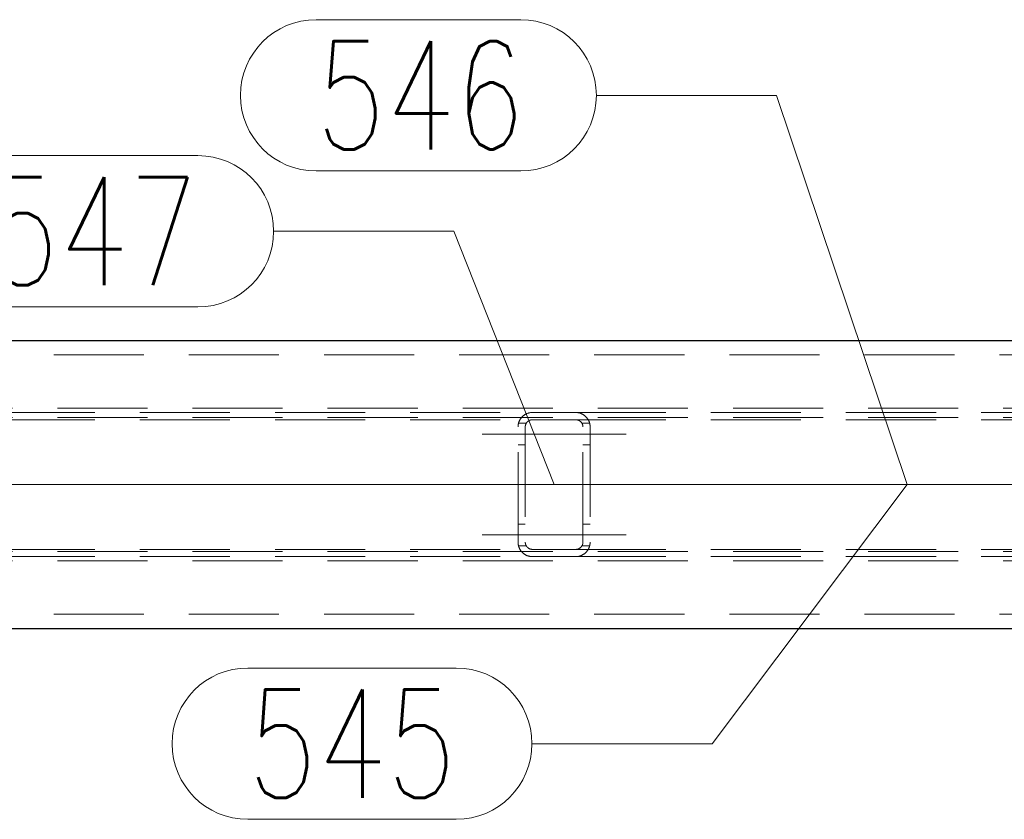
# Model space of a CAD drawing. Header units: millimetres. Extents: x -853 to -247, y 10927 to 11422.
# Tile 8 of 59: x -727 to -700, y 10963 to 10986. Entities that reach past the tile are written whole.
import ezdxf

# ---------------------------------------------------------------- set-up
doc = ezdxf.new("R2010")
doc.units = ezdxf.units.MM
doc.header["$LTSCALE"] = 10
doc.linetypes.add('HIDDEN', pattern=[0.375, 0.25, -0.125])
doc.linetypes.add('MITTE', pattern=[2, 1.25, -0.25, 0.25, -0.25])
for name, color, linetype, lineweight in [('PS_Hidden', 2, 'HIDDEN', 9), ('PS_Mid', 5, 'MITTE', 15), ('PS_Pos', 1, 'Continuous', 15), ('PS_Shape', 161, 'Continuous', 30), ('PS_SOLID', 7, 'Continuous', 30)]:
    doc.layers.add(name, color=color, linetype=linetype, lineweight=lineweight)
doc.styles.add('simplex', font='simplex.shx', dxfattribs={"width": 0.75})

# ---------------------------------------------------------------- blocks, each defined once
blk = doc.blocks.new('*X234')
at = {"layer": 'PS_Hidden', "color": 2, "linetype": 'HIDDEN'}
for p, q in [((-779.036, 10976.303), (-606.305, 10976.303)), ((-771.436, 10974.823), (-634.272, 10974.823)), ((-731.646, 10974.703), (-713.251, 10974.703)), ((-713.281, 10974.702), (-713.266, 10974.703)), ((-713.266, 10974.703), (-713.251, 10974.703)), ((-713.251, 10974.703), (-712.051, 10974.703)), ((-713.251, 10974.703), (-713.251, 10974.703)), ((-712.051, 10974.703), (-712.037, 10974.703)), ((-712.051, 10974.703), (-693.657, 10974.703)), ((-712.037, 10974.703), (-712.022, 10974.702)), ((-771.436, 10974.563), (-634.272, 10974.563)), ((-731.646, 10974.503), (-713.251, 10974.503)), ((-713.632, 10974.425), (-713.629, 10974.434)), ((-713.629, 10974.434), (-713.626, 10974.443)), ((-713.626, 10974.443), (-713.623, 10974.451)), ((-713.623, 10974.451), (-713.619, 10974.46)), ((-713.619, 10974.46), (-713.615, 10974.469)), ((-713.615, 10974.469), (-713.612, 10974.477)), ((-713.612, 10974.477), (-713.607, 10974.485)), ((-713.607, 10974.485), (-713.603, 10974.493)), ((-713.603, 10974.493), (-713.599, 10974.501)), ((-713.599, 10974.501), (-713.594, 10974.509)), ((-713.594, 10974.509), (-713.589, 10974.517)), ((-713.589, 10974.517), (-713.584, 10974.525)), ((-713.584, 10974.525), (-713.579, 10974.532)), ((-713.579, 10974.532), (-713.574, 10974.539)), ((-713.574, 10974.539), (-713.569, 10974.546)), ((-713.569, 10974.546), (-713.563, 10974.553)), ((-713.563, 10974.553), (-713.558, 10974.56)), ((-713.558, 10974.56), (-713.552, 10974.567)), ((-713.552, 10974.567), (-713.546, 10974.573)), ((-713.546, 10974.573), (-713.54, 10974.58)), ((-713.54, 10974.58), (-713.534, 10974.586)), ((-713.534, 10974.586), (-713.528, 10974.592)), ((-713.528, 10974.592), (-713.522, 10974.598)), ((-713.522, 10974.598), (-713.515, 10974.604)), ((-713.515, 10974.604), (-713.508, 10974.61)), ((-713.508, 10974.61), (-713.501, 10974.616)), ((-713.501, 10974.616), (-713.493, 10974.622)), ((-713.493, 10974.622), (-713.485, 10974.627)), ((-713.485, 10974.627), (-713.477, 10974.633)), ((-713.477, 10974.633), (-713.469, 10974.639)), ((-713.469, 10974.639), (-713.46, 10974.644)), ((-713.46, 10974.644), (-713.452, 10974.649)), ((-713.452, 10974.649), (-713.443, 10974.654)), ((-713.443, 10974.654), (-713.433, 10974.659)), ((-713.433, 10974.659), (-713.424, 10974.664)), ((-713.424, 10974.664), (-713.414, 10974.668)), ((-713.414, 10974.668), (-713.404, 10974.673)), ((-713.405, 10974.431), (-713.408, 10974.427)), ((-713.402, 10974.434), (-713.405, 10974.431)), ((-713.404, 10974.673), (-713.394, 10974.677)), ((-713.399, 10974.438), (-713.402, 10974.434)), ((-713.396, 10974.441), (-713.399, 10974.438)), ((-713.393, 10974.444), (-713.396, 10974.441)), ((-713.394, 10974.677), (-713.383, 10974.681)), ((-713.389, 10974.448), (-713.393, 10974.444)), ((-713.386, 10974.451), (-713.389, 10974.448)), ((-713.382, 10974.454), (-713.386, 10974.451)), ((-713.383, 10974.681), (-713.373, 10974.684)), ((-713.378, 10974.457), (-713.382, 10974.454)), ((-713.374, 10974.461), (-713.378, 10974.457)), ((-713.37, 10974.464), (-713.374, 10974.461)), ((-713.373, 10974.684), (-713.361, 10974.688)), ((-713.366, 10974.467), (-713.37, 10974.464)), ((-713.361, 10974.47), (-713.366, 10974.467)), ((-713.361, 10974.688), (-713.349, 10974.691)), ((-713.357, 10974.473), (-713.361, 10974.47)), ((-713.352, 10974.476), (-713.357, 10974.473)), ((-713.347, 10974.478), (-713.352, 10974.476)), ((-713.349, 10974.691), (-713.337, 10974.694)), ((-713.342, 10974.481), (-713.347, 10974.478)), ((-713.337, 10974.484), (-713.342, 10974.481)), ((-713.337, 10974.694), (-713.323, 10974.697)), ((-713.332, 10974.486), (-713.337, 10974.484)), ((-713.327, 10974.488), (-713.332, 10974.486)), ((-713.321, 10974.49), (-713.327, 10974.488)), ((-713.323, 10974.697), (-713.309, 10974.699)), ((-713.316, 10974.492), (-713.321, 10974.49)), ((-713.31, 10974.494), (-713.316, 10974.492)), ((-713.304, 10974.496), (-713.31, 10974.494)), ((-713.309, 10974.699), (-713.295, 10974.701)), ((-713.298, 10974.498), (-713.304, 10974.496)), ((-713.291, 10974.499), (-713.298, 10974.498)), ((-713.295, 10974.701), (-713.281, 10974.702)), ((-713.285, 10974.5), (-713.291, 10974.499)), ((-713.278, 10974.501), (-713.285, 10974.5)), ((-713.271, 10974.502), (-713.278, 10974.501)), ((-713.265, 10974.503), (-713.271, 10974.502)), ((-713.258, 10974.503), (-713.265, 10974.503)), ((-713.251, 10974.503), (-713.258, 10974.503)), ((-712.051, 10974.503), (-713.251, 10974.503)), ((-712.045, 10974.503), (-712.051, 10974.503)), ((-712.051, 10974.503), (-712.051, 10974.503)), ((-712.051, 10974.503), (-693.657, 10974.503)), ((-712.038, 10974.503), (-712.045, 10974.503)), ((-712.031, 10974.502), (-712.038, 10974.503)), ((-712.025, 10974.501), (-712.031, 10974.502)), ((-712.018, 10974.5), (-712.025, 10974.501)), ((-712.022, 10974.702), (-712.008, 10974.701)), ((-712.011, 10974.499), (-712.018, 10974.5)), ((-712.005, 10974.498), (-712.011, 10974.499)), ((-712.008, 10974.701), (-711.993, 10974.699)), ((-711.998, 10974.496), (-712.005, 10974.498)), ((-711.992, 10974.494), (-711.998, 10974.496)), ((-711.993, 10974.699), (-711.979, 10974.697)), ((-711.987, 10974.492), (-711.992, 10974.494)), ((-711.981, 10974.49), (-711.987, 10974.492)), ((-711.976, 10974.488), (-711.981, 10974.49)), ((-711.979, 10974.697), (-711.966, 10974.694)), ((-711.971, 10974.486), (-711.976, 10974.488)), ((-711.965, 10974.484), (-711.971, 10974.486)), ((-711.966, 10974.694), (-711.953, 10974.691)), ((-711.96, 10974.481), (-711.965, 10974.484)), ((-711.955, 10974.478), (-711.96, 10974.481)), ((-711.951, 10974.476), (-711.955, 10974.478)), ((-711.953, 10974.691), (-711.941, 10974.688)), ((-711.946, 10974.473), (-711.951, 10974.476)), ((-711.941, 10974.47), (-711.946, 10974.473)), ((-711.941, 10974.688), (-711.93, 10974.684)), ((-711.937, 10974.467), (-711.941, 10974.47)), ((-711.932, 10974.464), (-711.937, 10974.467)), ((-711.928, 10974.461), (-711.932, 10974.464)), ((-711.93, 10974.684), (-711.919, 10974.681)), ((-711.924, 10974.457), (-711.928, 10974.461)), ((-711.92, 10974.454), (-711.924, 10974.457)), ((-711.917, 10974.451), (-711.92, 10974.454)), ((-711.919, 10974.681), (-711.909, 10974.677)), ((-711.913, 10974.448), (-711.917, 10974.451)), ((-711.91, 10974.444), (-711.913, 10974.448)), ((-711.907, 10974.441), (-711.91, 10974.444)), ((-711.909, 10974.677), (-711.899, 10974.673)), ((-711.904, 10974.438), (-711.907, 10974.441)), ((-711.901, 10974.434), (-711.904, 10974.438)), ((-711.898, 10974.431), (-711.901, 10974.434)), ((-711.899, 10974.673), (-711.889, 10974.668)), ((-711.895, 10974.427), (-711.898, 10974.431)), ((-711.889, 10974.668), (-711.879, 10974.664)), ((-711.879, 10974.664), (-711.869, 10974.659)), ((-711.869, 10974.659), (-711.86, 10974.654)), ((-711.86, 10974.654), (-711.851, 10974.649)), ((-711.851, 10974.649), (-711.842, 10974.644)), ((-711.842, 10974.644), (-711.834, 10974.639)), ((-711.834, 10974.639), (-711.825, 10974.633)), ((-711.825, 10974.633), (-711.817, 10974.627)), ((-711.817, 10974.627), (-711.81, 10974.622)), ((-711.81, 10974.622), (-711.802, 10974.616)), ((-711.802, 10974.616), (-711.795, 10974.61)), ((-711.795, 10974.61), (-711.788, 10974.604)), ((-711.788, 10974.604), (-711.781, 10974.598)), ((-711.781, 10974.598), (-711.775, 10974.592)), ((-711.775, 10974.592), (-711.768, 10974.586)), ((-711.768, 10974.586), (-711.762, 10974.58)), ((-711.762, 10974.58), (-711.757, 10974.573)), ((-711.757, 10974.573), (-711.751, 10974.567)), ((-711.751, 10974.567), (-711.745, 10974.56)), ((-711.745, 10974.56), (-711.739, 10974.553)), ((-711.739, 10974.553), (-711.734, 10974.546)), ((-711.734, 10974.546), (-711.729, 10974.539)), ((-711.729, 10974.539), (-711.723, 10974.532)), ((-711.723, 10974.532), (-711.718, 10974.525)), ((-711.718, 10974.525), (-711.713, 10974.517)), ((-711.713, 10974.517), (-711.709, 10974.509)), ((-711.709, 10974.509), (-711.704, 10974.501)), ((-711.704, 10974.501), (-711.7, 10974.493)), ((-711.7, 10974.493), (-711.695, 10974.485)), ((-711.695, 10974.485), (-711.691, 10974.477)), ((-711.691, 10974.477), (-711.687, 10974.469)), ((-711.687, 10974.469), (-711.683, 10974.46)), ((-711.683, 10974.46), (-711.68, 10974.451)), ((-711.68, 10974.451), (-711.677, 10974.443)), ((-711.677, 10974.443), (-711.673, 10974.434)), ((-711.673, 10974.434), (-711.67, 10974.425)), ((-713.651, 10974.322), (-713.65, 10974.332)), ((-713.651, 10974.313), (-713.651, 10974.322)), ((-713.651, 10974.303), (-713.651, 10974.313)), ((-713.651, 10971.103), (-713.651, 10974.303)), ((-713.65, 10974.332), (-713.649, 10974.341)), ((-713.649, 10974.341), (-713.648, 10974.351)), ((-713.648, 10974.351), (-713.647, 10974.36)), ((-713.647, 10974.36), (-713.646, 10974.37)), ((-713.646, 10974.37), (-713.644, 10974.379)), ((-713.644, 10974.379), (-713.642, 10974.388)), ((-713.642, 10974.388), (-713.64, 10974.398)), ((-713.64, 10974.398), (-713.638, 10974.407)), ((-713.639, 10974.403), (-713.425, 10974.403)), ((-713.638, 10974.407), (-713.635, 10974.416)), ((-713.635, 10974.416), (-713.632, 10974.425)), ((-713.45, 10974.325), (-713.451, 10974.32)), ((-713.451, 10974.32), (-713.451, 10974.316)), ((-713.451, 10974.316), (-713.451, 10974.312)), ((-713.451, 10974.312), (-713.451, 10974.307)), ((-713.451, 10974.307), (-713.451, 10974.303)), ((-713.451, 10974.303), (-713.451, 10971.103)), ((-713.449, 10974.333), (-713.45, 10974.329)), ((-713.45, 10974.329), (-713.45, 10974.325)), ((-713.448, 10974.338), (-713.449, 10974.333)), ((-713.447, 10974.342), (-713.448, 10974.338)), ((-713.446, 10974.351), (-713.447, 10974.346)), ((-713.447, 10974.346), (-713.447, 10974.342)), ((-713.444, 10974.355), (-713.446, 10974.351)), ((-713.443, 10974.359), (-713.444, 10974.355)), ((-713.442, 10974.364), (-713.443, 10974.359)), ((-713.44, 10974.368), (-713.442, 10974.364)), ((-713.439, 10974.372), (-713.44, 10974.368)), ((-713.437, 10974.376), (-713.439, 10974.372)), ((-713.436, 10974.381), (-713.437, 10974.376)), ((-713.434, 10974.385), (-713.436, 10974.381)), ((-713.432, 10974.389), (-713.434, 10974.385)), ((-713.43, 10974.393), (-713.432, 10974.389)), ((-713.428, 10974.397), (-713.43, 10974.393)), ((-713.426, 10974.401), (-713.428, 10974.397)), ((-713.423, 10974.405), (-713.426, 10974.401)), ((-713.421, 10974.409), (-713.423, 10974.405)), ((-713.419, 10974.413), (-713.421, 10974.409)), ((-713.416, 10974.416), (-713.419, 10974.413)), ((-713.413, 10974.42), (-713.416, 10974.416)), ((-713.411, 10974.424), (-713.413, 10974.42)), ((-713.408, 10974.427), (-713.411, 10974.424)), ((-711.892, 10974.424), (-711.895, 10974.427)), ((-711.889, 10974.42), (-711.892, 10974.424)), ((-711.887, 10974.416), (-711.889, 10974.42)), ((-711.884, 10974.413), (-711.887, 10974.416)), ((-711.882, 10974.409), (-711.884, 10974.413)), ((-711.879, 10974.405), (-711.882, 10974.409)), ((-711.877, 10974.401), (-711.879, 10974.405)), ((-711.878, 10974.403), (-711.664, 10974.403)), ((-711.875, 10974.397), (-711.877, 10974.401)), ((-711.873, 10974.393), (-711.875, 10974.397)), ((-711.871, 10974.389), (-711.873, 10974.393)), ((-711.869, 10974.385), (-711.871, 10974.389)), ((-711.867, 10974.381), (-711.869, 10974.385)), ((-711.865, 10974.376), (-711.867, 10974.381)), ((-711.864, 10974.372), (-711.865, 10974.376)), ((-711.862, 10974.368), (-711.864, 10974.372)), ((-711.861, 10974.364), (-711.862, 10974.368)), ((-711.859, 10974.359), (-711.861, 10974.364)), ((-711.858, 10974.355), (-711.859, 10974.359)), ((-711.857, 10974.351), (-711.858, 10974.355)), ((-711.856, 10974.346), (-711.857, 10974.351)), ((-711.855, 10974.342), (-711.856, 10974.346)), ((-711.854, 10974.338), (-711.855, 10974.342)), ((-711.854, 10974.333), (-711.854, 10974.338)), ((-711.853, 10974.329), (-711.854, 10974.333)), ((-711.853, 10974.325), (-711.853, 10974.329)), ((-711.852, 10974.32), (-711.853, 10974.325)), ((-711.852, 10974.316), (-711.852, 10974.32)), ((-711.852, 10974.312), (-711.852, 10974.316)), ((-711.851, 10974.307), (-711.852, 10974.312)), ((-711.851, 10974.303), (-711.851, 10974.307)), ((-711.851, 10971.103), (-711.851, 10974.303)), ((-711.67, 10974.425), (-711.668, 10974.416)), ((-711.668, 10974.416), (-711.665, 10974.407)), ((-711.665, 10974.407), (-711.663, 10974.398)), ((-711.663, 10974.398), (-711.661, 10974.388)), ((-711.661, 10974.388), (-711.659, 10974.379)), ((-711.659, 10974.379), (-711.657, 10974.37)), ((-711.657, 10974.37), (-711.655, 10974.36)), ((-711.655, 10974.36), (-711.654, 10974.351)), ((-711.654, 10974.351), (-711.653, 10974.341)), ((-711.653, 10974.341), (-711.652, 10974.332)), ((-711.652, 10974.332), (-711.652, 10974.322)), ((-711.652, 10974.322), (-711.651, 10974.313)), ((-711.651, 10974.313), (-711.651, 10974.303)), ((-711.651, 10974.303), (-711.651, 10971.103)), ((-711.651, 10974.303), (-711.651, 10974.303)), ((-713.651, 10973.803), (-713.451, 10973.803)), ((-711.851, 10973.803), (-711.651, 10973.803)), ((-713.651, 10971.603), (-713.451, 10971.603)), ((-711.851, 10971.603), (-711.651, 10971.603)), ((-731.646, 10970.903), (-713.251, 10970.903)), ((-713.651, 10971.094), (-713.651, 10971.103)), ((-713.651, 10971.084), (-713.651, 10971.094)), ((-713.65, 10971.074), (-713.651, 10971.084)), ((-713.649, 10971.065), (-713.65, 10971.074)), ((-713.648, 10971.055), (-713.649, 10971.065)), ((-713.647, 10971.046), (-713.648, 10971.055)), ((-713.646, 10971.037), (-713.647, 10971.046)), ((-713.644, 10971.027), (-713.646, 10971.037)), ((-713.642, 10971.018), (-713.644, 10971.027)), ((-713.64, 10971.009), (-713.642, 10971.018)), ((-713.638, 10970.999), (-713.64, 10971.009)), ((-713.639, 10971.003), (-713.425, 10971.003)), ((-713.635, 10970.99), (-713.638, 10970.999)), ((-713.632, 10970.981), (-713.635, 10970.99)), ((-713.629, 10970.972), (-713.632, 10970.981)), ((-713.626, 10970.963), (-713.629, 10970.972)), ((-713.623, 10970.955), (-713.626, 10970.963)), ((-713.619, 10970.946), (-713.623, 10970.955)), ((-713.615, 10970.937), (-713.619, 10970.946)), ((-713.612, 10970.929), (-713.615, 10970.937)), ((-713.607, 10970.921), (-713.612, 10970.929)), ((-713.603, 10970.913), (-713.607, 10970.921)), ((-713.599, 10970.905), (-713.603, 10970.913)), ((-713.594, 10970.897), (-713.599, 10970.905)), ((-713.589, 10970.889), (-713.594, 10970.897)), ((-713.584, 10970.882), (-713.589, 10970.889)), ((-713.579, 10970.874), (-713.584, 10970.882)), ((-713.451, 10971.103), (-713.451, 10971.099)), ((-713.451, 10971.099), (-713.451, 10971.094)), ((-713.451, 10971.094), (-713.451, 10971.09)), ((-713.451, 10971.09), (-713.451, 10971.086)), ((-713.451, 10971.086), (-713.45, 10971.081)), ((-713.45, 10971.081), (-713.45, 10971.077)), ((-713.45, 10971.077), (-713.449, 10971.073)), ((-713.449, 10971.073), (-713.448, 10971.068)), ((-713.448, 10971.068), (-713.447, 10971.064)), ((-713.447, 10971.064), (-713.447, 10971.06)), ((-713.447, 10971.06), (-713.446, 10971.055)), ((-713.446, 10971.055), (-713.444, 10971.051)), ((-713.444, 10971.051), (-713.443, 10971.047)), ((-713.443, 10971.047), (-713.442, 10971.042)), ((-713.442, 10971.042), (-713.44, 10971.038)), ((-713.44, 10971.038), (-713.439, 10971.034)), ((-713.439, 10971.034), (-713.437, 10971.03)), ((-713.437, 10971.03), (-713.436, 10971.025)), ((-713.436, 10971.025), (-713.434, 10971.021)), ((-713.434, 10971.021), (-713.432, 10971.017)), ((-713.432, 10971.017), (-713.43, 10971.013)), ((-713.43, 10971.013), (-713.428, 10971.009)), ((-713.428, 10971.009), (-713.426, 10971.005)), ((-713.426, 10971.005), (-713.423, 10971.001)), ((-713.423, 10971.001), (-713.421, 10970.997)), ((-713.421, 10970.997), (-713.419, 10970.993)), ((-713.419, 10970.993), (-713.416, 10970.99)), ((-713.416, 10970.99), (-713.413, 10970.986)), ((-713.413, 10970.986), (-713.411, 10970.982)), ((-713.411, 10970.982), (-713.408, 10970.979)), ((-713.408, 10970.979), (-713.405, 10970.975)), ((-713.405, 10970.975), (-713.402, 10970.972)), ((-713.402, 10970.972), (-713.399, 10970.968)), ((-713.399, 10970.968), (-713.396, 10970.965)), ((-713.396, 10970.965), (-713.393, 10970.962)), ((-713.393, 10970.962), (-713.389, 10970.958)), ((-713.389, 10970.958), (-713.386, 10970.955)), ((-713.386, 10970.955), (-713.382, 10970.952)), ((-713.382, 10970.952), (-713.378, 10970.949)), ((-713.378, 10970.949), (-713.374, 10970.946)), ((-713.374, 10970.946), (-713.37, 10970.942)), ((-713.37, 10970.942), (-713.366, 10970.939)), ((-713.366, 10970.939), (-713.361, 10970.936)), ((-713.361, 10970.936), (-713.357, 10970.933)), ((-713.357, 10970.933), (-713.352, 10970.93)), ((-713.352, 10970.93), (-713.347, 10970.928)), ((-713.347, 10970.928), (-713.342, 10970.925)), ((-713.342, 10970.925), (-713.337, 10970.922)), ((-713.337, 10970.922), (-713.332, 10970.92)), ((-713.332, 10970.92), (-713.327, 10970.918)), ((-713.327, 10970.918), (-713.321, 10970.916)), ((-713.321, 10970.916), (-713.316, 10970.914)), ((-713.316, 10970.914), (-713.31, 10970.912)), ((-713.31, 10970.912), (-713.304, 10970.91)), ((-713.304, 10970.91), (-713.298, 10970.909)), ((-713.298, 10970.909), (-713.291, 10970.907)), ((-713.291, 10970.907), (-713.285, 10970.906)), ((-713.285, 10970.906), (-713.278, 10970.905)), ((-713.278, 10970.905), (-713.271, 10970.904)), ((-713.271, 10970.904), (-713.265, 10970.903)), ((-713.265, 10970.903), (-713.258, 10970.903)), ((-713.258, 10970.903), (-713.251, 10970.903)), ((-713.251, 10970.903), (-712.051, 10970.903)), ((-712.051, 10970.903), (-712.045, 10970.903)), ((-712.051, 10970.903), (-693.657, 10970.903)), ((-712.045, 10970.903), (-712.038, 10970.903)), ((-712.038, 10970.903), (-712.031, 10970.904)), ((-712.031, 10970.904), (-712.025, 10970.905)), ((-712.025, 10970.905), (-712.018, 10970.906)), ((-712.018, 10970.906), (-712.011, 10970.907)), ((-712.011, 10970.907), (-712.005, 10970.909)), ((-712.005, 10970.909), (-711.998, 10970.91)), ((-711.998, 10970.91), (-711.992, 10970.912)), ((-711.992, 10970.912), (-711.987, 10970.914)), ((-711.987, 10970.914), (-711.981, 10970.916)), ((-711.981, 10970.916), (-711.976, 10970.918)), ((-711.976, 10970.918), (-711.971, 10970.92)), ((-711.971, 10970.92), (-711.965, 10970.922)), ((-711.965, 10970.922), (-711.96, 10970.925)), ((-711.96, 10970.925), (-711.955, 10970.928)), ((-711.955, 10970.928), (-711.951, 10970.93)), ((-711.951, 10970.93), (-711.946, 10970.933)), ((-711.946, 10970.933), (-711.941, 10970.936)), ((-711.941, 10970.936), (-711.937, 10970.939)), ((-711.937, 10970.939), (-711.932, 10970.942)), ((-711.932, 10970.942), (-711.928, 10970.946)), ((-711.928, 10970.946), (-711.924, 10970.949)), ((-711.924, 10970.949), (-711.92, 10970.952)), ((-711.92, 10970.952), (-711.917, 10970.955)), ((-711.917, 10970.955), (-711.913, 10970.958)), ((-711.913, 10970.958), (-711.91, 10970.962)), ((-711.91, 10970.962), (-711.907, 10970.965)), ((-711.907, 10970.965), (-711.904, 10970.968)), ((-711.904, 10970.968), (-711.901, 10970.972)), ((-711.901, 10970.972), (-711.898, 10970.975)), ((-711.898, 10970.975), (-711.895, 10970.979)), ((-711.895, 10970.979), (-711.892, 10970.982)), ((-711.892, 10970.982), (-711.889, 10970.986)), ((-711.889, 10970.986), (-711.887, 10970.99)), ((-711.887, 10970.99), (-711.884, 10970.993)), ((-711.884, 10970.993), (-711.882, 10970.997)), ((-711.882, 10970.997), (-711.879, 10971.001)), ((-711.879, 10971.001), (-711.877, 10971.005)), ((-711.878, 10971.003), (-711.664, 10971.003)), ((-711.877, 10971.005), (-711.875, 10971.009)), ((-711.875, 10971.009), (-711.873, 10971.013)), ((-711.873, 10971.013), (-711.871, 10971.017)), ((-711.871, 10971.017), (-711.869, 10971.021)), ((-711.869, 10971.021), (-711.867, 10971.025)), ((-711.867, 10971.025), (-711.865, 10971.03)), ((-711.865, 10971.03), (-711.864, 10971.034)), ((-711.864, 10971.034), (-711.862, 10971.038)), ((-711.862, 10971.038), (-711.861, 10971.042)), ((-711.861, 10971.042), (-711.859, 10971.047)), ((-711.859, 10971.047), (-711.858, 10971.051)), ((-711.858, 10971.051), (-711.857, 10971.055)), ((-711.857, 10971.055), (-711.856, 10971.06)), ((-711.856, 10971.06), (-711.855, 10971.064)), ((-711.855, 10971.064), (-711.854, 10971.068)), ((-711.854, 10971.073), (-711.853, 10971.077)), ((-711.854, 10971.068), (-711.854, 10971.073)), ((-711.853, 10971.081), (-711.852, 10971.086)), ((-711.853, 10971.077), (-711.853, 10971.081)), ((-711.852, 10971.094), (-711.851, 10971.099)), ((-711.852, 10971.09), (-711.852, 10971.094)), ((-711.852, 10971.086), (-711.852, 10971.09)), ((-711.851, 10971.099), (-711.851, 10971.103)), ((-711.718, 10970.882), (-711.723, 10970.874)), ((-711.713, 10970.889), (-711.718, 10970.882)), ((-711.709, 10970.897), (-711.713, 10970.889)), ((-711.704, 10970.905), (-711.709, 10970.897)), ((-711.7, 10970.913), (-711.704, 10970.905)), ((-711.695, 10970.921), (-711.7, 10970.913)), ((-711.691, 10970.929), (-711.695, 10970.921)), ((-711.687, 10970.937), (-711.691, 10970.929)), ((-711.683, 10970.946), (-711.687, 10970.937)), ((-711.68, 10970.955), (-711.683, 10970.946)), ((-711.677, 10970.963), (-711.68, 10970.955)), ((-711.673, 10970.972), (-711.677, 10970.963)), ((-711.67, 10970.981), (-711.673, 10970.972)), ((-711.668, 10970.99), (-711.67, 10970.981)), ((-711.665, 10970.999), (-711.668, 10970.99)), ((-711.663, 10971.009), (-711.665, 10970.999)), ((-711.661, 10971.018), (-711.663, 10971.009)), ((-711.659, 10971.027), (-711.661, 10971.018)), ((-711.657, 10971.037), (-711.659, 10971.027)), ((-711.655, 10971.046), (-711.657, 10971.037)), ((-711.654, 10971.055), (-711.655, 10971.046)), ((-711.653, 10971.065), (-711.654, 10971.055)), ((-711.652, 10971.074), (-711.653, 10971.065)), ((-711.651, 10971.094), (-711.652, 10971.084)), ((-711.652, 10971.084), (-711.652, 10971.074)), ((-711.651, 10971.103), (-711.651, 10971.094)), ((-771.436, 10970.843), (-634.272, 10970.843)), ((-731.646, 10970.703), (-713.251, 10970.703)), ((-713.574, 10970.867), (-713.579, 10970.874)), ((-713.569, 10970.86), (-713.574, 10970.867)), ((-713.563, 10970.853), (-713.569, 10970.86)), ((-713.558, 10970.846), (-713.563, 10970.853)), ((-713.552, 10970.839), (-713.558, 10970.846)), ((-713.546, 10970.833), (-713.552, 10970.839)), ((-713.54, 10970.826), (-713.546, 10970.833)), ((-713.534, 10970.82), (-713.54, 10970.826)), ((-713.528, 10970.814), (-713.534, 10970.82)), ((-713.522, 10970.808), (-713.528, 10970.814)), ((-713.515, 10970.802), (-713.522, 10970.808)), ((-713.508, 10970.796), (-713.515, 10970.802)), ((-713.501, 10970.79), (-713.508, 10970.796)), ((-713.493, 10970.784), (-713.501, 10970.79)), ((-713.485, 10970.779), (-713.493, 10970.784)), ((-713.477, 10970.773), (-713.485, 10970.779)), ((-713.469, 10970.768), (-713.477, 10970.773)), ((-713.46, 10970.762), (-713.469, 10970.768)), ((-713.452, 10970.757), (-713.46, 10970.762)), ((-713.443, 10970.752), (-713.452, 10970.757)), ((-713.433, 10970.747), (-713.443, 10970.752)), ((-713.424, 10970.742), (-713.433, 10970.747)), ((-713.414, 10970.738), (-713.424, 10970.742)), ((-713.404, 10970.733), (-713.414, 10970.738)), ((-713.394, 10970.729), (-713.404, 10970.733)), ((-713.383, 10970.725), (-713.394, 10970.729)), ((-713.373, 10970.722), (-713.383, 10970.725)), ((-713.361, 10970.718), (-713.373, 10970.722)), ((-713.349, 10970.715), (-713.361, 10970.718)), ((-713.337, 10970.712), (-713.349, 10970.715)), ((-713.323, 10970.71), (-713.337, 10970.712)), ((-713.309, 10970.707), (-713.323, 10970.71)), ((-713.295, 10970.705), (-713.309, 10970.707)), ((-713.281, 10970.704), (-713.295, 10970.705)), ((-713.266, 10970.703), (-713.281, 10970.704)), ((-713.251, 10970.703), (-713.266, 10970.703)), ((-712.051, 10970.703), (-713.251, 10970.703)), ((-712.037, 10970.703), (-712.051, 10970.703)), ((-712.051, 10970.703), (-712.051, 10970.703)), ((-712.051, 10970.703), (-693.657, 10970.703)), ((-712.022, 10970.704), (-712.037, 10970.703)), ((-712.008, 10970.705), (-712.022, 10970.704)), ((-711.993, 10970.707), (-712.008, 10970.705)), ((-711.979, 10970.71), (-711.993, 10970.707)), ((-711.966, 10970.712), (-711.979, 10970.71)), ((-711.953, 10970.715), (-711.966, 10970.712)), ((-711.941, 10970.718), (-711.953, 10970.715)), ((-711.93, 10970.722), (-711.941, 10970.718)), ((-711.919, 10970.725), (-711.93, 10970.722)), ((-711.909, 10970.729), (-711.919, 10970.725)), ((-711.899, 10970.733), (-711.909, 10970.729)), ((-711.889, 10970.738), (-711.899, 10970.733)), ((-711.879, 10970.742), (-711.889, 10970.738)), ((-711.869, 10970.747), (-711.879, 10970.742)), ((-711.86, 10970.752), (-711.869, 10970.747)), ((-711.851, 10970.757), (-711.86, 10970.752)), ((-711.842, 10970.762), (-711.851, 10970.757)), ((-711.834, 10970.768), (-711.842, 10970.762)), ((-711.825, 10970.773), (-711.834, 10970.768)), ((-711.817, 10970.779), (-711.825, 10970.773)), ((-711.81, 10970.784), (-711.817, 10970.779)), ((-711.802, 10970.79), (-711.81, 10970.784)), ((-711.795, 10970.796), (-711.802, 10970.79)), ((-711.788, 10970.802), (-711.795, 10970.796)), ((-711.781, 10970.808), (-711.788, 10970.802)), ((-711.775, 10970.814), (-711.781, 10970.808)), ((-711.768, 10970.82), (-711.775, 10970.814)), ((-711.762, 10970.826), (-711.768, 10970.82)), ((-711.757, 10970.833), (-711.762, 10970.826)), ((-711.751, 10970.839), (-711.757, 10970.833)), ((-711.745, 10970.846), (-711.751, 10970.839)), ((-711.739, 10970.853), (-711.745, 10970.846)), ((-711.734, 10970.86), (-711.739, 10970.853)), ((-711.729, 10970.867), (-711.734, 10970.86)), ((-711.723, 10970.874), (-711.729, 10970.867)), ((-771.436, 10970.583), (-634.272, 10970.583)), ((-779.036, 10969.103), (-606.305, 10969.103))]:
    blk.add_line(p, q, dxfattribs=at)
at = {"layer": 'PS_Mid', "color": 5, "linetype": 'MITTE'}
for p, q in [((-712.451, 10974.103), (-714.651, 10974.103)), ((-712.451, 10974.103), (-714.651, 10974.103)), ((-710.651, 10974.103), (-712.851, 10974.103)), ((-710.651, 10974.103), (-712.851, 10974.103)), ((-784.703, 10972.703), (-601.569, 10972.703)), ((-776.436, 10972.703), (-629.272, 10972.703)), ((-776.436, 10972.703), (-629.272, 10972.703)), ((-712.651, 10972.703), (-712.651, 10972.703)), ((-712.451, 10971.303), (-714.651, 10971.303)), ((-712.451, 10971.303), (-714.651, 10971.303)), ((-710.651, 10971.303), (-712.851, 10971.303)), ((-710.651, 10971.303), (-712.851, 10971.303))]:
    blk.add_line(p, q, dxfattribs=at)
at = {"layer": 'PS_SOLID', "color": 7, "linetype": 'Continuous'}
for p, q in [((-779.436, 10976.703), (-606.277, 10976.703)), ((-779.436, 10968.703), (-606.277, 10968.703))]:
    blk.add_line(p, q, dxfattribs=at)
blk = doc.blocks.new('*X269')
at = {"color": 1}
for p, q in [((-702.854, 10972.703), (-708.266, 10965.51)), ((-721.152, 10967.61), (-715.366, 10967.61)), ((-713.266, 10965.51), (-708.266, 10965.51)), ((-721.152, 10963.41), (-715.366, 10963.41))]:
    blk.add_line(p, q, dxfattribs=at)
for centre, start, end in [((-721.152, 10965.51), 90, 270), ((-715.366, 10965.51), 270, 90)]:
    blk.add_arc(centre, 2.1, start, end, dxfattribs=at)
at = {"color": 30, "style": 'simplex', "width": 0.75}
blk.add_text('545', height=3, dxfattribs=at).set_placement((-721.152, 10964.01))
blk = doc.blocks.new('*X270')
at = {"color": 1}
for p, q in [((-719.256, 10985.608), (-713.578, 10985.608)), ((-711.478, 10983.508), (-706.478, 10983.508)), ((-702.854, 10972.703), (-706.478, 10983.508)), ((-719.256, 10981.408), (-713.578, 10981.408))]:
    blk.add_line(p, q, dxfattribs=at)
for centre, start, end in [((-719.256, 10983.508), 90, 270), ((-713.578, 10983.508), 270, 90)]:
    blk.add_arc(centre, 2.1, start, end, dxfattribs=at)
at = {"color": 30, "style": 'simplex', "width": 0.75}
blk.add_text('546', height=3, dxfattribs=at).set_placement((-719.256, 10982.008))
blk = doc.blocks.new('*X272')
at = {"color": 1}
for p, q in [((-728.321, 10981.834), (-722.535, 10981.834)), ((-720.435, 10979.734), (-715.435, 10979.734)), ((-712.651, 10972.703), (-715.435, 10979.734)), ((-728.321, 10977.634), (-722.535, 10977.634))]:
    blk.add_line(p, q, dxfattribs=at)
for centre, start, end in [((-728.321, 10979.734), 90, 270), ((-722.535, 10979.734), 270, 90)]:
    blk.add_arc(centre, 2.1, start, end, dxfattribs=at)
at = {"color": 30, "style": 'simplex', "width": 0.75}
blk.add_text('547', height=3, dxfattribs=at).set_placement((-728.321, 10978.234))

msp = doc.modelspace()

# ---------------------------------------------------------------- block references
at = {"layer": 'PS_Pos'}
for name in ['*X270', '*X272', '*X269']:
    msp.add_blockref(name, (0, 0), dxfattribs=at)
at = {"layer": 'PS_Shape', "color": 31}
msp.add_blockref('*X234', (0, 0), dxfattribs=at)

doc.saveas('drawing.dxf')
